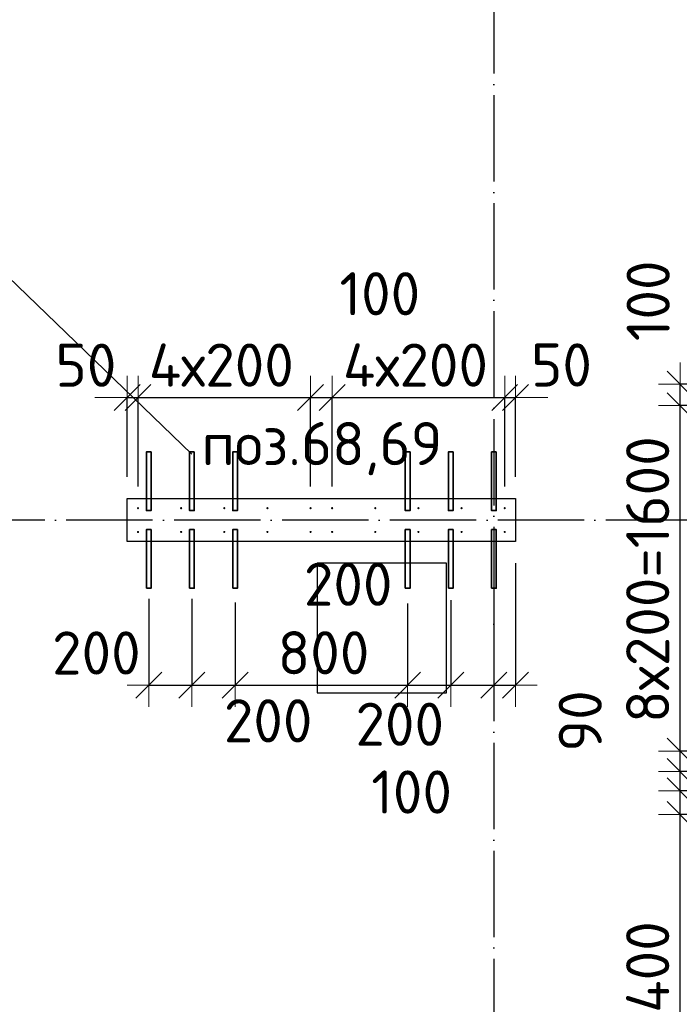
# Model space of a CAD drawing. Header units: millimetres. Extents: x 76517 to 124426, y -73423 to -21861.
# Tile 92 of 114: x 84501 to 87559, y -36624 to -32062. Entities that reach past the tile are written whole.
import ezdxf

# ---------------------------------------------------------------- set-up
doc = ezdxf.new("R2010")
doc.units = ezdxf.units.MM
doc.header["$PDMODE"] = 65
doc.linetypes.add('______11', pattern=[500, 400, -50, 0, -50])
doc.linetypes.add('______5', pattern=[1100, 800, -100, 100, -100])
for name, color, linetype, lineweight in [('Standard', 7, 'Continuous', 25), ('Арм.стержн. Выпуски', 180, 'Continuous', 35), ('Колонна (1)', 7, 'Continuous', 35), ('Размерная линия_ общее_1', 7, 'Continuous', 13), ('Фундамент_ общее', 7, 'Continuous', 35)]:
    doc.layers.add(name, color=color, linetype=linetype, lineweight=lineweight)
doc.layers.add('Осевая линия_ общее', color=7, linetype='______5', lineweight=13, true_color=0xa0a0a0)
doc.styles.add('ISOCPEUR', font='ISOCPEUR')
doc.dimstyles.new('DIMSTYLE_10', dxfattribs={"dimtxt": 200, "dimasz": 200, "dimexe": 0, "dimexo": 0, "dimgap": 100, "dimtad": 2, "dimdec": 0, "dimrnd": 5, "dimzin": 12, "dimdsep": 46, "dimtxsty": 'ISOCPEUR', "dimblk1": 'ALL_ML_STRICH', "dimblk2": 'ALL_ML_STRICH', "dimsah": 1, "dimcen": 0, "dimclrd": 7, "dimclre": 256, "dimclrt": 7, "dimadec": 0, "dimazin": 0, "dimtfac": 1, "dimtdec": 0, "dimtix": 1, "dimtmove": 2, "dimatfit": 3, "dimfxl": 0, "dimtvp": 1.2, "dimtzin": 0, "dimlwd": 0, "dimlwe": -3, "dimarcsym": 0})
doc.dimstyles.new('DIMSTYLE_15', dxfattribs={"dimtxt": 200, "dimasz": 200, "dimexe": 0, "dimexo": 0, "dimgap": 100, "dimtad": 0, "dimdec": 0, "dimrnd": 5, "dimzin": 12, "dimdsep": 46, "dimtxsty": 'ISOCPEUR', "dimblk1": 'ALL_ML_STRICH', "dimblk2": 'ALL_ML_STRICH', "dimsah": 1, "dimcen": 0, "dimclrd": 7, "dimclre": 256, "dimclrt": 7, "dimadec": 0, "dimazin": 0, "dimtfac": 1, "dimtdec": 0, "dimtix": 1, "dimtmove": 2, "dimatfit": 3, "dimfxl": 0, "dimtvp": 1.2, "dimtzin": 0, "dimlwd": 0, "dimlwe": -3, "dimarcsym": 0})
doc.dimstyles.new('DIMSTYLE_16', dxfattribs={"dimtxt": 200, "dimasz": 200, "dimexe": 0, "dimexo": 0, "dimgap": 100, "dimtad": 2, "dimdec": 0, "dimrnd": 5, "dimzin": 12, "dimdsep": 46, "dimtxsty": 'ISOCPEUR', "dimblk1": 'ALL_ML_STRICH', "dimblk2": 'ALL_ML_STRICH', "dimsah": 1, "dimcen": 0, "dimclrd": 7, "dimclre": 256, "dimclrt": 7, "dimadec": 0, "dimazin": 0, "dimtfac": 1, "dimtdec": 0, "dimtix": 1, "dimtmove": 2, "dimatfit": 3, "dimfxl": 0, "dimtzin": 0, "dimlwd": 0, "dimlwe": -3, "dimarcsym": 0})

# ---------------------------------------------------------------- blocks, each defined once
blk = doc.blocks.new('ALL_ML_STRICH')
at = {"color": 0, "linetype": 'ByBlock', "lineweight": -2}
for p, q in [((0, -0.5), (0, 0.5)), ((-0.3, -0.3), (0.3, 0.3)), ((-1, 0), (0.5, 0))]:
    blk.add_line(p, q, dxfattribs=at)
blk = doc.blocks.new('*D502')
at = {"layer": 'DEFPOINTS', "color": 7, "linetype": 'Continuous', "lineweight": 13, "transparency": 33554687}
for p in [(85000, -33812.1), (85000, -34280), (85050, -34325)]:
    blk.add_point(p, dxfattribs=at)
at = {"layer": 'Размерная линия_ общее_1', "color": 253, "linetype": 'Continuous', "lineweight": -2, "true_color": 0xa0a0a0, "transparency": 33554687}
for p, q in [((85000, -34180), (85000, -33812.1)), ((85050, -34225), (85050, -33812.1))]:
    blk.add_line(p, q, dxfattribs=at)
at = {"layer": 'Размерная линия_ общее_1', "color": 7, "linetype": 'Continuous', "lineweight": -2, "transparency": 33554687}
blk.add_line((85000, -33812.1), (85050, -33812.1), dxfattribs=at)
at = {"layer": 'Размерная линия_ общее_1', "color": 7, "linetype": 'Continuous', "lineweight": 13, "transparency": 33554687, "xscale": 200, "yscale": 200, "zscale": 200}
blk.add_blockref('ALL_ML_STRICH', (85050, -33812.1), dxfattribs=at)
at = {"layer": 'Размерная линия_ общее_1', "color": 7, "linetype": 'Continuous', "lineweight": 13, "transparency": 33554687, "xscale": 200, "yscale": 200, "zscale": 200, "rotation": 180}
blk.add_blockref('ALL_ML_STRICH', (85000, -33812.1), dxfattribs=at)
at = {"layer": 'Размерная линия_ общее_1', "color": 7, "linetype": 'Continuous', "lineweight": 13, "transparency": 33554687, "insert": (84808.4, -33662.8), "char_height": 200, "width": 400, "attachment_point": 5, "style": 'ISOCPEUR'}
blk.add_mtext('\\A1;{50}', dxfattribs=at)
blk = doc.blocks.new('*D503')
at = {"layer": 'DEFPOINTS', "color": 7, "linetype": 'Continuous', "lineweight": 13, "transparency": 33554687}
for p in [(85050, -33812.1), (85050, -34325), (85850, -34325)]:
    blk.add_point(p, dxfattribs=at)
at = {"layer": 'Размерная линия_ общее_1', "color": 253, "linetype": 'Continuous', "lineweight": -2, "true_color": 0xa0a0a0, "transparency": 33554687}
for p, q in [((85050, -34225), (85050, -33812.1)), ((85850, -34225), (85850, -33812.1))]:
    blk.add_line(p, q, dxfattribs=at)
at = {"layer": 'Размерная линия_ общее_1', "color": 7, "linetype": 'Continuous', "lineweight": -2, "transparency": 33554687}
blk.add_line((85050, -33812.1), (85850, -33812.1), dxfattribs=at)
at = {"layer": 'Размерная линия_ общее_1', "color": 7, "linetype": 'Continuous', "lineweight": 13, "transparency": 33554687, "xscale": 200, "yscale": 200, "zscale": 200, "rotation": 180}
blk.add_blockref('ALL_ML_STRICH', (85050, -33812.1), dxfattribs=at)
at = {"layer": 'Размерная линия_ общее_1', "color": 7, "linetype": 'Continuous', "lineweight": 13, "transparency": 33554687, "xscale": 200, "yscale": 200, "zscale": 200}
blk.add_blockref('ALL_ML_STRICH', (85850, -33812.1), dxfattribs=at)
at = {"layer": 'Размерная линия_ общее_1', "color": 7, "linetype": 'Continuous', "lineweight": 13, "transparency": 33554687, "insert": (85100, -33562.1), "char_height": 200, "width": 10, "attachment_point": 1, "line_spacing_factor": 0.60241, "style": 'ISOCPEUR'}
blk.add_mtext('4х200', dxfattribs=at)
blk = doc.blocks.new('*D504')
at = {"layer": 'DEFPOINTS', "color": 7, "linetype": 'Continuous', "lineweight": 13, "transparency": 33554687}
for p in [(85850, -33812.1), (85850, -34325), (85950, -34325)]:
    blk.add_point(p, dxfattribs=at)
at = {"layer": 'Размерная линия_ общее_1', "color": 253, "linetype": 'Continuous', "lineweight": -2, "true_color": 0xa0a0a0, "transparency": 33554687}
for p, q in [((85850, -34225), (85850, -33812.1)), ((85950, -34225), (85950, -33812.1))]:
    blk.add_line(p, q, dxfattribs=at)
at = {"layer": 'Размерная линия_ общее_1', "color": 7, "linetype": 'Continuous', "lineweight": -2, "transparency": 33554687}
blk.add_line((85850, -33812.1), (85950, -33812.1), dxfattribs=at)
at = {"layer": 'Размерная линия_ общее_1', "color": 7, "linetype": 'Continuous', "lineweight": 13, "transparency": 33554687, "xscale": 200, "yscale": 200, "zscale": 200, "rotation": 180}
blk.add_blockref('ALL_ML_STRICH', (85850, -33812.1), dxfattribs=at)
at = {"layer": 'Размерная линия_ общее_1', "color": 7, "linetype": 'Continuous', "lineweight": 13, "transparency": 33554687, "xscale": 200, "yscale": 200, "zscale": 200}
blk.add_blockref('ALL_ML_STRICH', (85950, -33812.1), dxfattribs=at)
at = {"layer": 'Размерная линия_ общее_1', "color": 7, "linetype": 'Continuous', "lineweight": 13, "transparency": 33554687, "insert": (86171.1, -33331.5), "char_height": 200, "width": 600, "attachment_point": 5, "style": 'ISOCPEUR'}
blk.add_mtext('\\A1;{100}', dxfattribs=at)
blk = doc.blocks.new('*D505')
at = {"layer": 'DEFPOINTS', "color": 7, "linetype": 'Continuous', "lineweight": 13, "transparency": 33554687}
for p in [(85950, -33812.1), (85950, -34325), (86750, -34325)]:
    blk.add_point(p, dxfattribs=at)
at = {"layer": 'Размерная линия_ общее_1', "color": 253, "linetype": 'Continuous', "lineweight": -2, "true_color": 0xa0a0a0, "transparency": 33554687}
for p, q in [((85950, -34225), (85950, -33812.1)), ((86750, -34225), (86750, -33812.1))]:
    blk.add_line(p, q, dxfattribs=at)
at = {"layer": 'Размерная линия_ общее_1', "color": 7, "linetype": 'Continuous', "lineweight": -2, "transparency": 33554687}
blk.add_line((85950, -33812.1), (86750, -33812.1), dxfattribs=at)
at = {"layer": 'Размерная линия_ общее_1', "color": 7, "linetype": 'Continuous', "lineweight": 13, "transparency": 33554687, "xscale": 200, "yscale": 200, "zscale": 200, "rotation": 180}
blk.add_blockref('ALL_ML_STRICH', (85950, -33812.1), dxfattribs=at)
at = {"layer": 'Размерная линия_ общее_1', "color": 7, "linetype": 'Continuous', "lineweight": 13, "transparency": 33554687, "xscale": 200, "yscale": 200, "zscale": 200}
blk.add_blockref('ALL_ML_STRICH', (86750, -33812.1), dxfattribs=at)
at = {"layer": 'Размерная линия_ общее_1', "color": 7, "linetype": 'Continuous', "lineweight": 13, "transparency": 33554687, "insert": (86000, -33562.1), "char_height": 200, "width": 10, "attachment_point": 1, "line_spacing_factor": 0.60241, "style": 'ISOCPEUR'}
blk.add_mtext('4х200', dxfattribs=at)
blk = doc.blocks.new('*D506')
at = {"layer": 'DEFPOINTS', "color": 7, "linetype": 'Continuous', "lineweight": 13, "transparency": 33554687}
for p in [(86750, -33812.1), (86800, -34280), (86750, -34325)]:
    blk.add_point(p, dxfattribs=at)
at = {"layer": 'Размерная линия_ общее_1', "color": 253, "linetype": 'Continuous', "lineweight": -2, "true_color": 0xa0a0a0, "transparency": 33554687}
for p, q in [((86750, -34225), (86750, -33812.1)), ((86800, -34180), (86800, -33812.1))]:
    blk.add_line(p, q, dxfattribs=at)
at = {"layer": 'Размерная линия_ общее_1', "color": 7, "linetype": 'Continuous', "lineweight": -2, "transparency": 33554687}
blk.add_line((86750, -33812.1), (86800, -33812.1), dxfattribs=at)
at = {"layer": 'Размерная линия_ общее_1', "color": 7, "linetype": 'Continuous', "lineweight": 13, "transparency": 33554687, "xscale": 200, "yscale": 200, "zscale": 200}
blk.add_blockref('ALL_ML_STRICH', (86800, -33812.1), dxfattribs=at)
at = {"layer": 'Размерная линия_ общее_1', "color": 7, "linetype": 'Continuous', "lineweight": 13, "transparency": 33554687, "xscale": 200, "yscale": 200, "zscale": 200, "rotation": 180}
blk.add_blockref('ALL_ML_STRICH', (86750, -33812.1), dxfattribs=at)
at = {"layer": 'Размерная линия_ общее_1', "color": 7, "linetype": 'Continuous', "lineweight": 13, "transparency": 33554687, "insert": (87013, -33661.6), "char_height": 200, "width": 400, "attachment_point": 5, "style": 'ISOCPEUR'}
blk.add_mtext('\\A1;{50}', dxfattribs=at)
blk = doc.blocks.new('*D507')
at = {"layer": 'DEFPOINTS', "color": 7, "linetype": 'Continuous', "lineweight": 13, "transparency": 33554687}
for p in [(85100, -34645.5), (85300, -34645.1), (85100, -35144.9)]:
    blk.add_point(p, dxfattribs=at)
at = {"layer": 'Размерная линия_ общее_1', "color": 253, "linetype": 'Continuous', "lineweight": -2, "true_color": 0xa0a0a0, "transparency": 33554687}
for p, q in [((85100, -34745.5), (85100, -35144.9)), ((85300, -34745.1), (85300, -35144.9))]:
    blk.add_line(p, q, dxfattribs=at)
at = {"layer": 'Размерная линия_ общее_1', "color": 7, "linetype": 'Continuous', "lineweight": -2, "transparency": 33554687}
blk.add_line((85100, -35144.9), (85300, -35144.9), dxfattribs=at)
at = {"layer": 'Размерная линия_ общее_1', "color": 7, "linetype": 'Continuous', "lineweight": 13, "transparency": 33554687, "xscale": 200, "yscale": 200, "zscale": 200, "rotation": 180}
blk.add_blockref('ALL_ML_STRICH', (85100, -35144.9), dxfattribs=at)
at = {"layer": 'Размерная линия_ общее_1', "color": 7, "linetype": 'Continuous', "lineweight": 13, "transparency": 33554687, "xscale": 200, "yscale": 200, "zscale": 200}
blk.add_blockref('ALL_ML_STRICH', (85300, -35144.9), dxfattribs=at)
at = {"layer": 'Размерная линия_ общее_1', "color": 7, "linetype": 'Continuous', "lineweight": 13, "transparency": 33554687, "insert": (84856.9, -34995.7), "char_height": 200, "width": 600, "attachment_point": 5, "style": 'ISOCPEUR'}
blk.add_mtext('\\A1;{200}', dxfattribs=at)
blk = doc.blocks.new('*D508')
at = {"layer": 'DEFPOINTS', "color": 7, "linetype": 'Continuous', "lineweight": 13, "transparency": 33554687}
for p in [(85300, -34645.1), (85500, -34662.2), (85300, -35144.9)]:
    blk.add_point(p, dxfattribs=at)
at = {"layer": 'Размерная линия_ общее_1', "color": 253, "linetype": 'Continuous', "lineweight": -2, "true_color": 0xa0a0a0, "transparency": 33554687}
for p, q in [((85300, -34745.1), (85300, -35144.9)), ((85500, -34762.2), (85500, -35144.9))]:
    blk.add_line(p, q, dxfattribs=at)
at = {"layer": 'Размерная линия_ общее_1', "color": 7, "linetype": 'Continuous', "lineweight": -2, "transparency": 33554687}
blk.add_line((85300, -35144.9), (85500, -35144.9), dxfattribs=at)
at = {"layer": 'Размерная линия_ общее_1', "color": 7, "linetype": 'Continuous', "lineweight": 13, "transparency": 33554687, "xscale": 200, "yscale": 200, "zscale": 200, "rotation": 180}
blk.add_blockref('ALL_ML_STRICH', (85300, -35144.9), dxfattribs=at)
at = {"layer": 'Размерная линия_ общее_1', "color": 7, "linetype": 'Continuous', "lineweight": 13, "transparency": 33554687, "xscale": 200, "yscale": 200, "zscale": 200}
blk.add_blockref('ALL_ML_STRICH', (85500, -35144.9), dxfattribs=at)
at = {"layer": 'Размерная линия_ общее_1', "color": 7, "linetype": 'Continuous', "lineweight": 13, "transparency": 33554687, "insert": (85653.3, -35310.1), "char_height": 200, "width": 600, "attachment_point": 5, "style": 'ISOCPEUR'}
blk.add_mtext('\\A1;{200}', dxfattribs=at)
blk = doc.blocks.new('*D509')
at = {"layer": 'DEFPOINTS', "color": 7, "linetype": 'Continuous', "lineweight": 13, "transparency": 33554687}
for p in [(85500, -34662.2), (86300, -34667.4), (85500, -35144.9)]:
    blk.add_point(p, dxfattribs=at)
at = {"layer": 'Размерная линия_ общее_1', "color": 253, "linetype": 'Continuous', "lineweight": -2, "true_color": 0xa0a0a0, "transparency": 33554687}
for p, q in [((85500, -34762.2), (85500, -35144.9)), ((86300, -34767.4), (86300, -35144.9))]:
    blk.add_line(p, q, dxfattribs=at)
at = {"layer": 'Размерная линия_ общее_1', "color": 7, "linetype": 'Continuous', "lineweight": -2, "transparency": 33554687}
blk.add_line((85500, -35144.9), (86300, -35144.9), dxfattribs=at)
at = {"layer": 'Размерная линия_ общее_1', "color": 7, "linetype": 'Continuous', "lineweight": 13, "transparency": 33554687, "xscale": 200, "yscale": 200, "zscale": 200, "rotation": 180}
blk.add_blockref('ALL_ML_STRICH', (85500, -35144.9), dxfattribs=at)
at = {"layer": 'Размерная линия_ общее_1', "color": 7, "linetype": 'Continuous', "lineweight": 13, "transparency": 33554687, "xscale": 200, "yscale": 200, "zscale": 200}
blk.add_blockref('ALL_ML_STRICH', (86300, -35144.9), dxfattribs=at)
at = {"layer": 'Размерная линия_ общее_1', "color": 7, "linetype": 'Continuous', "lineweight": 13, "transparency": 33554687, "insert": (85910, -34994.9), "char_height": 200, "width": 600, "attachment_point": 5, "style": 'ISOCPEUR'}
blk.add_mtext('\\A1;{800}', dxfattribs=at)
blk = doc.blocks.new('*D510')
at = {"layer": 'DEFPOINTS', "color": 7, "linetype": 'Continuous', "lineweight": 13, "transparency": 33554687}
for p in [(86300, -34667.4), (86500, -34651.8), (86300, -35144.9)]:
    blk.add_point(p, dxfattribs=at)
at = {"layer": 'Размерная линия_ общее_1', "color": 253, "linetype": 'Continuous', "lineweight": -2, "true_color": 0xa0a0a0, "transparency": 33554687}
for p, q in [((86500, -34751.8), (86500, -35144.9)), ((86300, -34767.4), (86300, -35144.9))]:
    blk.add_line(p, q, dxfattribs=at)
at = {"layer": 'Размерная линия_ общее_1', "color": 7, "linetype": 'Continuous', "lineweight": -2, "transparency": 33554687}
blk.add_line((86300, -35144.9), (86500, -35144.9), dxfattribs=at)
at = {"layer": 'Размерная линия_ общее_1', "color": 7, "linetype": 'Continuous', "lineweight": 13, "transparency": 33554687, "xscale": 200, "yscale": 200, "zscale": 200, "rotation": 180}
blk.add_blockref('ALL_ML_STRICH', (86300, -35144.9), dxfattribs=at)
at = {"layer": 'Размерная линия_ общее_1', "color": 7, "linetype": 'Continuous', "lineweight": 13, "transparency": 33554687, "xscale": 200, "yscale": 200, "zscale": 200}
blk.add_blockref('ALL_ML_STRICH', (86500, -35144.9), dxfattribs=at)
at = {"layer": 'Размерная линия_ общее_1', "color": 7, "linetype": 'Continuous', "lineweight": 13, "transparency": 33554687, "insert": (86024.4, -34677.4), "char_height": 200, "width": 600, "attachment_point": 5, "style": 'ISOCPEUR'}
blk.add_mtext('\\A1;{200}', dxfattribs=at)
blk = doc.blocks.new('*D511')
at = {"layer": 'DEFPOINTS', "color": 7, "linetype": 'Continuous', "lineweight": 13, "transparency": 33554687}
for p in [(86500, -34651.8), (86700, -34659.6), (86500, -35144.9)]:
    blk.add_point(p, dxfattribs=at)
at = {"layer": 'Размерная линия_ общее_1', "color": 253, "linetype": 'Continuous', "lineweight": -2, "true_color": 0xa0a0a0, "transparency": 33554687}
for p, q in [((86500, -34751.8), (86500, -35144.9)), ((86700, -34759.6), (86700, -35144.9))]:
    blk.add_line(p, q, dxfattribs=at)
at = {"layer": 'Размерная линия_ общее_1', "color": 7, "linetype": 'Continuous', "lineweight": -2, "transparency": 33554687}
blk.add_line((86500, -35144.9), (86700, -35144.9), dxfattribs=at)
at = {"layer": 'Размерная линия_ общее_1', "color": 7, "linetype": 'Continuous', "lineweight": 13, "transparency": 33554687, "xscale": 200, "yscale": 200, "zscale": 200, "rotation": 180}
blk.add_blockref('ALL_ML_STRICH', (86500, -35144.9), dxfattribs=at)
at = {"layer": 'Размерная линия_ общее_1', "color": 7, "linetype": 'Continuous', "lineweight": 13, "transparency": 33554687, "xscale": 200, "yscale": 200, "zscale": 200}
blk.add_blockref('ALL_ML_STRICH', (86700, -35144.9), dxfattribs=at)
at = {"layer": 'Размерная линия_ общее_1', "color": 7, "linetype": 'Continuous', "lineweight": 13, "transparency": 33554687, "insert": (86263.5, -35326), "char_height": 200, "width": 600, "attachment_point": 5, "style": 'ISOCPEUR'}
blk.add_mtext('\\A1;{200}', dxfattribs=at)
blk = doc.blocks.new('*D512')
at = {"layer": 'DEFPOINTS', "color": 7, "linetype": 'Continuous', "lineweight": 13, "transparency": 33554687}
for p in [(86800, -34480), (86700, -34659.6), (86700, -35144.9)]:
    blk.add_point(p, dxfattribs=at)
at = {"layer": 'Размерная линия_ общее_1', "color": 253, "linetype": 'Continuous', "lineweight": -2, "true_color": 0xa0a0a0, "transparency": 33554687}
for p, q in [((86800, -34580), (86800, -35144.9)), ((86700, -34759.6), (86700, -35144.9))]:
    blk.add_line(p, q, dxfattribs=at)
at = {"layer": 'Размерная линия_ общее_1', "color": 7, "linetype": 'Continuous', "lineweight": -2, "transparency": 33554687}
blk.add_line((86700, -35144.9), (86800, -35144.9), dxfattribs=at)
at = {"layer": 'Размерная линия_ общее_1', "color": 7, "linetype": 'Continuous', "lineweight": 13, "transparency": 33554687, "xscale": 200, "yscale": 200, "zscale": 200, "rotation": 180}
blk.add_blockref('ALL_ML_STRICH', (86700, -35144.9), dxfattribs=at)
at = {"layer": 'Размерная линия_ общее_1', "color": 7, "linetype": 'Continuous', "lineweight": 13, "transparency": 33554687, "xscale": 200, "yscale": 200, "zscale": 200}
blk.add_blockref('ALL_ML_STRICH', (86800, -35144.9), dxfattribs=at)
at = {"layer": 'Размерная линия_ общее_1', "color": 7, "linetype": 'Continuous', "lineweight": 13, "transparency": 33554687, "insert": (86318.4, -35640), "char_height": 200, "width": 600, "attachment_point": 5, "style": 'ISOCPEUR'}
blk.add_mtext('\\A1;{100}', dxfattribs=at)
blk = doc.blocks.new('*D598')
at = {"layer": 'DEFPOINTS', "color": 7, "linetype": 'Continuous', "lineweight": 13, "transparency": 33554687}
for p in [(88865, -35744.5), (87562.8, -38144.5), (88865, -38144.5)]:
    blk.add_point(p, dxfattribs=at)
at = {"layer": 'Размерная линия_ общее_1', "color": 253, "linetype": 'Continuous', "lineweight": -2, "true_color": 0xa0a0a0, "transparency": 33554687}
for p, q in [((88765, -35744.5), (87562.8, -35744.5)), ((88765, -38144.5), (87562.8, -38144.5))]:
    blk.add_line(p, q, dxfattribs=at)
at = {"layer": 'Размерная линия_ общее_1', "color": 7, "linetype": 'Continuous', "lineweight": -2, "transparency": 33554687}
blk.add_line((87562.8, -38144.5), (87562.8, -35744.5), dxfattribs=at)
at = {"layer": 'Размерная линия_ общее_1', "color": 7, "linetype": 'Continuous', "lineweight": 13, "transparency": 33554687, "xscale": 200, "yscale": 200, "zscale": 200}
for p, rotation in [((87562.8, -35744.5), 90), ((87562.8, -38144.5), 270)]:
    blk.add_blockref('ALL_ML_STRICH', p, dxfattribs=dict(at, rotation=rotation))
at = {"layer": 'Размерная линия_ общее_1', "color": 7, "linetype": 'Continuous', "lineweight": 13, "transparency": 33554687, "insert": (87312.8, -37694.5), "char_height": 200, "width": 10, "attachment_point": 1, "rotation": 90, "line_spacing_factor": 0.60241, "style": 'ISOCPEUR'}
blk.add_mtext('12х200=2400', dxfattribs=at)
blk = doc.blocks.new('*D599')
at = {"layer": 'DEFPOINTS', "color": 7, "linetype": 'Continuous', "lineweight": 13, "transparency": 33554687}
for p in [(88365, -35634.5), (87562.8, -35744.5), (88865, -35744.5)]:
    blk.add_point(p, dxfattribs=at)
at = {"layer": 'Размерная линия_ общее_1', "color": 253, "linetype": 'Continuous', "lineweight": -2, "true_color": 0xa0a0a0, "transparency": 33554687}
for p, q in [((88265, -35634.5), (87562.8, -35634.5)), ((88765, -35744.5), (87562.8, -35744.5))]:
    blk.add_line(p, q, dxfattribs=at)
at = {"layer": 'Размерная линия_ общее_1', "color": 7, "linetype": 'Continuous', "lineweight": -2, "transparency": 33554687}
blk.add_line((87562.8, -35744.5), (87562.8, -35634.5), dxfattribs=at)
at = {"layer": 'Размерная линия_ общее_1', "color": 7, "linetype": 'Continuous', "lineweight": 13, "transparency": 33554687, "xscale": 200, "yscale": 200, "zscale": 200}
for p, rotation in [((87562.8, -35634.5), 90), ((87562.8, -35744.5), 270)]:
    blk.add_blockref('ALL_ML_STRICH', p, dxfattribs=dict(at, rotation=rotation))
at = {"layer": 'Размерная линия_ общее_1', "color": 7, "linetype": 'Continuous', "lineweight": 13, "transparency": 33554687, "insert": (87808.7, -35937.1), "char_height": 200, "width": 600, "attachment_point": 5, "rotation": 90, "style": 'ISOCPEUR'}
blk.add_mtext('\\A1;{110}', dxfattribs=at)
blk = doc.blocks.new('*D600')
at = {"layer": 'DEFPOINTS', "color": 7, "linetype": 'Continuous', "lineweight": 13, "transparency": 33554687}
for p in [(88365, -35545), (87562.8, -35634.5), (88365, -35634.5)]:
    blk.add_point(p, dxfattribs=at)
at = {"layer": 'Размерная линия_ общее_1', "color": 253, "linetype": 'Continuous', "lineweight": -2, "true_color": 0xa0a0a0, "transparency": 33554687}
for p, q in [((88265, -35545), (87562.8, -35545)), ((88265, -35634.5), (87562.8, -35634.5))]:
    blk.add_line(p, q, dxfattribs=at)
at = {"layer": 'Размерная линия_ общее_1', "color": 7, "linetype": 'Continuous', "lineweight": -2, "transparency": 33554687}
blk.add_line((87562.8, -35634.5), (87562.8, -35545), dxfattribs=at)
at = {"layer": 'Размерная линия_ общее_1', "color": 7, "linetype": 'Continuous', "lineweight": 13, "transparency": 33554687, "xscale": 200, "yscale": 200, "zscale": 200}
for p, rotation in [((87562.8, -35634.5), 270), ((87562.8, -35545), 90)]:
    blk.add_blockref('ALL_ML_STRICH', p, dxfattribs=dict(at, rotation=rotation))
at = {"layer": 'Размерная линия_ общее_1', "color": 7, "linetype": 'Continuous', "lineweight": 13, "transparency": 33554687, "insert": (87100.1, -35311), "char_height": 200, "width": 400, "attachment_point": 5, "rotation": 90, "style": 'ISOCPEUR'}
blk.add_mtext('\\A1;{90}', dxfattribs=at)
blk = doc.blocks.new('*D601')
at = {"layer": 'DEFPOINTS', "color": 7, "linetype": 'Continuous', "lineweight": 13, "transparency": 33554687}
for p in [(88365, -35450), (87562.8, -35545), (88365, -35545)]:
    blk.add_point(p, dxfattribs=at)
at = {"layer": 'Размерная линия_ общее_1', "color": 253, "linetype": 'Continuous', "lineweight": -2, "true_color": 0xa0a0a0, "transparency": 33554687}
for p, q in [((88265, -35450), (87562.8, -35450)), ((88265, -35545), (87562.8, -35545))]:
    blk.add_line(p, q, dxfattribs=at)
at = {"layer": 'Размерная линия_ общее_1', "color": 7, "linetype": 'Continuous', "lineweight": -2, "transparency": 33554687}
blk.add_line((87562.8, -35545), (87562.8, -35450), dxfattribs=at)
at = {"layer": 'Размерная линия_ общее_1', "color": 7, "linetype": 'Continuous', "lineweight": 13, "transparency": 33554687, "xscale": 200, "yscale": 200, "zscale": 200}
for p, rotation in [((87562.8, -35545), 270), ((87562.8, -35450), 90)]:
    blk.add_blockref('ALL_ML_STRICH', p, dxfattribs=dict(at, rotation=rotation))
at = {"layer": 'Размерная линия_ общее_1', "color": 7, "linetype": 'Continuous', "lineweight": 13, "transparency": 33554687, "insert": (87735.7, -35227.1), "char_height": 200, "width": 400, "attachment_point": 5, "rotation": 90, "style": 'ISOCPEUR'}
blk.add_mtext('\\A1;{95}', dxfattribs=at)
blk = doc.blocks.new('*D602')
at = {"layer": 'DEFPOINTS', "color": 7, "linetype": 'Continuous', "lineweight": 13, "transparency": 33554687}
for p in [(88365, -33850), (87562.8, -35450), (88365, -35450)]:
    blk.add_point(p, dxfattribs=at)
at = {"layer": 'Размерная линия_ общее_1', "color": 253, "linetype": 'Continuous', "lineweight": -2, "true_color": 0xa0a0a0, "transparency": 33554687}
for p, q in [((88265, -33850), (87562.8, -33850)), ((88265, -35450), (87562.8, -35450))]:
    blk.add_line(p, q, dxfattribs=at)
at = {"layer": 'Размерная линия_ общее_1', "color": 7, "linetype": 'Continuous', "lineweight": -2, "transparency": 33554687}
blk.add_line((87562.8, -35450), (87562.8, -33850), dxfattribs=at)
at = {"layer": 'Размерная линия_ общее_1', "color": 7, "linetype": 'Continuous', "lineweight": 13, "transparency": 33554687, "xscale": 200, "yscale": 200, "zscale": 200}
for p, rotation in [((87562.8, -33850), 90), ((87562.8, -35450), 270)]:
    blk.add_blockref('ALL_ML_STRICH', p, dxfattribs=dict(at, rotation=rotation))
at = {"layer": 'Размерная линия_ общее_1', "color": 7, "linetype": 'Continuous', "lineweight": 13, "transparency": 33554687, "insert": (87312.8, -35320), "char_height": 200, "width": 10, "attachment_point": 1, "rotation": 90, "line_spacing_factor": 0.60241, "style": 'ISOCPEUR'}
blk.add_mtext('8х200=1600', dxfattribs=at)
blk = doc.blocks.new('*D603')
at = {"layer": 'DEFPOINTS', "color": 7, "linetype": 'Continuous', "lineweight": 13, "transparency": 33554687}
for p in [(88500, -33750), (87562.8, -33850), (88365, -33850)]:
    blk.add_point(p, dxfattribs=at)
at = {"layer": 'Размерная линия_ общее_1', "color": 253, "linetype": 'Continuous', "lineweight": -2, "true_color": 0xa0a0a0, "transparency": 33554687}
for p, q in [((88400, -33750), (87562.8, -33750)), ((88265, -33850), (87562.8, -33850))]:
    blk.add_line(p, q, dxfattribs=at)
at = {"layer": 'Размерная линия_ общее_1', "color": 7, "linetype": 'Continuous', "lineweight": -2, "transparency": 33554687}
blk.add_line((87562.8, -33850), (87562.8, -33750), dxfattribs=at)
at = {"layer": 'Размерная линия_ общее_1', "color": 7, "linetype": 'Continuous', "lineweight": 13, "transparency": 33554687, "xscale": 200, "yscale": 200, "zscale": 200}
for p, rotation in [((87562.8, -33850), 270), ((87562.8, -33750), 90)]:
    blk.add_blockref('ALL_ML_STRICH', p, dxfattribs=dict(at, rotation=rotation))
at = {"layer": 'Размерная линия_ общее_1', "color": 7, "linetype": 'Continuous', "lineweight": 13, "transparency": 33554687, "insert": (87415, -33364.4), "char_height": 200, "width": 600, "attachment_point": 5, "rotation": 90, "style": 'ISOCPEUR'}
blk.add_mtext('\\A1;{100}', dxfattribs=at)

msp = doc.modelspace()

# ---------------------------------------------------------------- hatches: boundary and pattern name
at = {"layer": 'Арм.стержн. Выпуски', "linetype": 'Continuous', "lineweight": 35, "transparency": 33554687}
for points in [[(85055, -34325), (85054.6, -34323.1), (85053.5, -34321.5), (85051.9, -34320.4), (85050, -34320), (85048.1, -34320.4), (85046.5, -34321.5), (85045.4, -34323.1), (85045, -34325), (85045.4, -34326.9), (85046.5, -34328.5), (85048.1, -34329.6), (85050, -34330), (85051.9, -34329.6), (85053.5, -34328.5), (85054.6, -34326.9)], [(85255, -34325), (85254.6, -34323.1), (85253.5, -34321.5), (85251.9, -34320.4), (85250, -34320), (85248.1, -34320.4), (85246.5, -34321.5), (85245.4, -34323.1), (85245, -34325), (85245.4, -34326.9), (85246.5, -34328.5), (85248.1, -34329.6), (85250, -34330), (85251.9, -34329.6), (85253.5, -34328.5), (85254.6, -34326.9)], [(85455, -34325), (85454.6, -34323.1), (85453.5, -34321.5), (85451.9, -34320.4), (85450, -34320), (85448.1, -34320.4), (85446.5, -34321.5), (85445.4, -34323.1), (85445, -34325), (85445.4, -34326.9), (85446.5, -34328.5), (85448.1, -34329.6), (85450, -34330), (85451.9, -34329.6), (85453.5, -34328.5), (85454.6, -34326.9)], [(85655, -34325), (85654.6, -34323.1), (85653.5, -34321.5), (85651.9, -34320.4), (85650, -34320), (85648.1, -34320.4), (85646.5, -34321.5), (85645.4, -34323.1), (85645, -34325), (85645.4, -34326.9), (85646.5, -34328.5), (85648.1, -34329.6), (85650, -34330), (85651.9, -34329.6), (85653.5, -34328.5), (85654.6, -34326.9)], [(85855, -34325), (85854.6, -34323.1), (85853.5, -34321.5), (85851.9, -34320.4), (85850, -34320), (85848.1, -34320.4), (85846.5, -34321.5), (85845.4, -34323.1), (85845, -34325), (85845.4, -34326.9), (85846.5, -34328.5), (85848.1, -34329.6), (85850, -34330), (85851.9, -34329.6), (85853.5, -34328.5), (85854.6, -34326.9)], [(85955, -34325), (85954.6, -34323.1), (85953.5, -34321.5), (85951.9, -34320.4), (85950, -34320), (85948.1, -34320.4), (85946.5, -34321.5), (85945.4, -34323.1), (85945, -34325), (85945.4, -34326.9), (85946.5, -34328.5), (85948.1, -34329.6), (85950, -34330), (85951.9, -34329.6), (85953.5, -34328.5), (85954.6, -34326.9)], [(86155, -34325), (86154.6, -34323.1), (86153.5, -34321.5), (86151.9, -34320.4), (86150, -34320), (86148.1, -34320.4), (86146.5, -34321.5), (86145.4, -34323.1), (86145, -34325), (86145.4, -34326.9), (86146.5, -34328.5), (86148.1, -34329.6), (86150, -34330), (86151.9, -34329.6), (86153.5, -34328.5), (86154.6, -34326.9)], [(86355, -34325), (86354.6, -34323.1), (86353.5, -34321.5), (86351.9, -34320.4), (86350, -34320), (86348.1, -34320.4), (86346.5, -34321.5), (86345.4, -34323.1), (86345, -34325), (86345.4, -34326.9), (86346.5, -34328.5), (86348.1, -34329.6), (86350, -34330), (86351.9, -34329.6), (86353.5, -34328.5), (86354.6, -34326.9)], [(86555, -34325), (86554.6, -34323.1), (86553.5, -34321.5), (86551.9, -34320.4), (86550, -34320), (86548.1, -34320.4), (86546.5, -34321.5), (86545.4, -34323.1), (86545, -34325), (86545.4, -34326.9), (86546.5, -34328.5), (86548.1, -34329.6), (86550, -34330), (86551.9, -34329.6), (86553.5, -34328.5), (86554.6, -34326.9)], [(86755, -34325), (86754.6, -34323.1), (86753.5, -34321.5), (86751.9, -34320.4), (86750, -34320), (86748.1, -34320.4), (86746.5, -34321.5), (86745.4, -34323.1), (86745, -34325), (86745.4, -34326.9), (86746.5, -34328.5), (86748.1, -34329.6), (86750, -34330), (86751.9, -34329.6), (86753.5, -34328.5), (86754.6, -34326.9)], [(85055, -34435), (85054.6, -34433.1), (85053.5, -34431.5), (85051.9, -34430.4), (85050, -34430), (85048.1, -34430.4), (85046.5, -34431.5), (85045.4, -34433.1), (85045, -34435), (85045.4, -34436.9), (85046.5, -34438.5), (85048.1, -34439.6), (85050, -34440), (85051.9, -34439.6), (85053.5, -34438.5), (85054.6, -34436.9)], [(85255, -34435), (85254.6, -34433.1), (85253.5, -34431.5), (85251.9, -34430.4), (85250, -34430), (85248.1, -34430.4), (85246.5, -34431.5), (85245.4, -34433.1), (85245, -34435), (85245.4, -34436.9), (85246.5, -34438.5), (85248.1, -34439.6), (85250, -34440), (85251.9, -34439.6), (85253.5, -34438.5), (85254.6, -34436.9)], [(85455, -34435), (85454.6, -34433.1), (85453.5, -34431.5), (85451.9, -34430.4), (85450, -34430), (85448.1, -34430.4), (85446.5, -34431.5), (85445.4, -34433.1), (85445, -34435), (85445.4, -34436.9), (85446.5, -34438.5), (85448.1, -34439.6), (85450, -34440), (85451.9, -34439.6), (85453.5, -34438.5), (85454.6, -34436.9)], [(85655, -34435), (85654.6, -34433.1), (85653.5, -34431.5), (85651.9, -34430.4), (85650, -34430), (85648.1, -34430.4), (85646.5, -34431.5), (85645.4, -34433.1), (85645, -34435), (85645.4, -34436.9), (85646.5, -34438.5), (85648.1, -34439.6), (85650, -34440), (85651.9, -34439.6), (85653.5, -34438.5), (85654.6, -34436.9)], [(85855, -34435), (85854.6, -34433.1), (85853.5, -34431.5), (85851.9, -34430.4), (85850, -34430), (85848.1, -34430.4), (85846.5, -34431.5), (85845.4, -34433.1), (85845, -34435), (85845.4, -34436.9), (85846.5, -34438.5), (85848.1, -34439.6), (85850, -34440), (85851.9, -34439.6), (85853.5, -34438.5), (85854.6, -34436.9)], [(85955, -34435), (85954.6, -34433.1), (85953.5, -34431.5), (85951.9, -34430.4), (85950, -34430), (85948.1, -34430.4), (85946.5, -34431.5), (85945.4, -34433.1), (85945, -34435), (85945.4, -34436.9), (85946.5, -34438.5), (85948.1, -34439.6), (85950, -34440), (85951.9, -34439.6), (85953.5, -34438.5), (85954.6, -34436.9)], [(86155, -34435), (86154.6, -34433.1), (86153.5, -34431.5), (86151.9, -34430.4), (86150, -34430), (86148.1, -34430.4), (86146.5, -34431.5), (86145.4, -34433.1), (86145, -34435), (86145.4, -34436.9), (86146.5, -34438.5), (86148.1, -34439.6), (86150, -34440), (86151.9, -34439.6), (86153.5, -34438.5), (86154.6, -34436.9)], [(86355, -34435), (86354.6, -34433.1), (86353.5, -34431.5), (86351.9, -34430.4), (86350, -34430), (86348.1, -34430.4), (86346.5, -34431.5), (86345.4, -34433.1), (86345, -34435), (86345.4, -34436.9), (86346.5, -34438.5), (86348.1, -34439.6), (86350, -34440), (86351.9, -34439.6), (86353.5, -34438.5), (86354.6, -34436.9)], [(86555, -34435), (86554.6, -34433.1), (86553.5, -34431.5), (86551.9, -34430.4), (86550, -34430), (86548.1, -34430.4), (86546.5, -34431.5), (86545.4, -34433.1), (86545, -34435), (86545.4, -34436.9), (86546.5, -34438.5), (86548.1, -34439.6), (86550, -34440), (86551.9, -34439.6), (86553.5, -34438.5), (86554.6, -34436.9)], [(86755, -34435), (86754.6, -34433.1), (86753.5, -34431.5), (86751.9, -34430.4), (86750, -34430), (86748.1, -34430.4), (86746.5, -34431.5), (86745.4, -34433.1), (86745, -34435), (86745.4, -34436.9), (86746.5, -34438.5), (86748.1, -34439.6), (86750, -34440), (86751.9, -34439.6), (86753.5, -34438.5), (86754.6, -34436.9)]]:
    msp.add_hatch(color=4, dxfattribs=at).paths.add_polyline_path(points)

# ---------------------------------------------------------------- linework, layer by layer
at = {"layer": 'Арм.стержн. Выпуски', "color": 7, "linetype": 'Continuous', "lineweight": 13, "transparency": 33554687}
msp.add_line((84446, -33251.2), (85300, -34075), dxfattribs=at)
at = {"layer": 'Арм.стержн. Выпуски', "color": 180, "linetype": 'Continuous', "lineweight": 35, "transparency": 33554687}
for points in [[(85111, -34064), (85111, -34336), (85089, -34336), (85089, -34064), (85111, -34064)], [(85311, -34064), (85311, -34336), (85289, -34336), (85289, -34064), (85311, -34064)], [(85511, -34064), (85511, -34336), (85489, -34336), (85489, -34064), (85511, -34064)], [(86311, -34064), (86311, -34336), (86289, -34336), (86289, -34064), (86311, -34064)], [(86511, -34064), (86511, -34336), (86489, -34336), (86489, -34064), (86511, -34064)], [(86711, -34064), (86711, -34336), (86689, -34336), (86689, -34064), (86711, -34064)], [(85089, -34696), (85089, -34424), (85111, -34424), (85111, -34696), (85089, -34696)], [(85289, -34696), (85289, -34424), (85311, -34424), (85311, -34696), (85289, -34696)], [(85489, -34696), (85489, -34424), (85511, -34424), (85511, -34696), (85489, -34696)], [(86289, -34696), (86289, -34424), (86311, -34424), (86311, -34696), (86289, -34696)], [(86489, -34696), (86489, -34424), (86511, -34424), (86511, -34696), (86489, -34696)], [(86689, -34696), (86689, -34424), (86711, -34424), (86711, -34696), (86689, -34696)]]:
    msp.add_lwpolyline(points, dxfattribs=at)
at = {"layer": 'Колонна (1)', "color": 7, "lineweight": 25, "transparency": 33554687}
for p, q in [((85000, -34480), (85000, -34280)), ((85000, -34280), (86800, -34280)), ((86800, -34280), (86800, -34480)), ((86800, -34480), (85000, -34480))]:
    msp.add_line(p, q, dxfattribs=at)
at = {"layer": 'Колонна (1)', "color": 7, "linetype": 'Continuous', "lineweight": 25, "transparency": 33554687}
for p, q in [((85000, -34480), (85000, -34280)), ((85000, -34280), (86800, -34280)), ((86800, -34280), (86800, -34480)), ((86800, -34480), (85000, -34480))]:
    msp.add_line(p, q, dxfattribs=at)
at = {"layer": 'Осевая линия_ общее', "color": 253, "linetype": '______11', "lineweight": -3, "true_color": 0xa0a0a0, "transparency": 33554687}
for p, q in [((86700, -23410), (86700, -72827.9)), ((96620, -34380), (77142.2, -34380))]:
    msp.add_line(p, q, dxfattribs=at)
at = {"layer": 'Фундамент_ общее', "color": 7, "lineweight": 25, "transparency": 33554687}
for p, q in [((85880, -34580), (85880, -35180)), ((86480, -34580), (85880, -34580)), ((86480, -35180), (86480, -34580)), ((85880, -35180), (86480, -35180))]:
    msp.add_line(p, q, dxfattribs=at)
at = {"layer": 'Фундамент_ общее', "color": 7, "linetype": 'Continuous', "lineweight": 25, "transparency": 33554687}
for p, q in [((85880, -34580), (85880, -35180)), ((86480, -34580), (85880, -34580)), ((86480, -35180), (86480, -34580)), ((85880, -35180), (86480, -35180))]:
    msp.add_line(p, q, dxfattribs=at)

# ---------------------------------------------------------------- texts
at = {"layer": 'Standard', "color": 7, "linetype": 'Continuous', "lineweight": 13, "transparency": 33554687, "insert": (85903, -33925.8), "char_height": 200, "width": 1196.491, "attachment_point": 2, "style": 'ISOCPEUR'}
msp.add_mtext('\\A1;{\\fISOCPEUR|i0|b0;\\H200.000000;\\W1.000000;\\C7;поз.68,69}\\P', dxfattribs=at)

# ---------------------------------------------------------------- dimensions: what is measured, and where the dimension line sits
at = {"layer": 'Размерная линия_ общее_1', "color": 7, "linetype": 'Continuous', "lineweight": 13, "transparency": 33554687}
for base, p1, p2, dimstyle, picture, middle in [((87562.8, -33750), (88265, -33850), (88400, -33750), 'DIMSTYLE_10', '*D603', (87415, -33364.4)), ((87562.8, -35450), (88265, -35545), (88265, -35450), 'DIMSTYLE_15', '*D601', (87735.7, -35227.1)), ((87562.8451, -35545.0138), (88265, -35634.5451), (88265, -35545.0138), 'DIMSTYLE_10', '*D600', (87100.1161, -35310.96)), ((87562.8, -35634.5), (88765, -35744.5), (88265, -35634.5), 'DIMSTYLE_15', '*D599', (87808.7, -35937.1))]:
    dim = msp.add_linear_dim(base=base, p1=p1, p2=p2, angle=90, dimstyle=dimstyle, override={"dimpost": '<>', "dimclrd": 7, "dimclre": 253, "dimclrt": 7, "dimlwd": 0, "dimlwe": 65533}, dxfattribs=at)
    dim.commit()
    dim.dimension.update_dxf_attribs({"geometry": picture, "text_midpoint": middle, "dimtype": 160})
for base, p1, p2, dimstyle, picture, middle in [((85950, -33812.1), (85850, -34225), (85950, -34225), 'DIMSTYLE_10', '*D504', (86171.1, -33331.5)), ((85050, -33812.1), (85000, -34180), (85050, -34225), 'DIMSTYLE_10', '*D502', (84808.4, -33662.8)), ((86800, -33812.1), (86750, -34225), (86800, -34180), 'DIMSTYLE_10', '*D506', (87013, -33661.6)), ((86800, -35144.9), (86700, -34759.6), (86800, -34580), 'DIMSTYLE_15', '*D512', (86318.4, -35640)), ((86500, -35144.9), (86300, -34767.4), (86500, -34751.8), 'DIMSTYLE_10', '*D510', (86024.4, -34677.4)), ((85300, -35144.9), (85100, -34745.5), (85300, -34745.1), 'DIMSTYLE_10', '*D507', (84856.9, -34995.7)), ((85500, -35144.9), (85300, -34745.1), (85500, -34762.2), 'DIMSTYLE_15', '*D508', (85653.3, -35310.1)), ((86300, -35144.9), (85500, -34762.2), (86300, -34767.4), 'DIMSTYLE_16', '*D509', (85910, -34994.9)), ((86700, -35144.9), (86500, -34751.8), (86700, -34759.6), 'DIMSTYLE_15', '*D511', (86263.5, -35326))]:
    dim = msp.add_linear_dim(base=base, p1=p1, p2=p2, dimstyle=dimstyle, override={"dimpost": '<>', "dimclrd": 7, "dimclre": 253, "dimclrt": 7, "dimlwd": 0, "dimlwe": 65533}, dxfattribs=at)
    dim.commit()
    dim.dimension.update_dxf_attribs({"geometry": picture, "text_midpoint": middle, "dimtype": 160})
for base, p1, p2, picture, middle in [((85850, -33812.1), (85050, -34225), (85850, -34225), '*D503', (85450, -33712.1)), ((86750, -33812.1), (85950, -34225), (86750, -34225), '*D505', (86350, -33712.1))]:
    dim = msp.add_linear_dim(base=base, p1=p1, p2=p2, text='4х200', dimstyle='DIMSTYLE_16', override={"dimpost": '<>', "dimclrd": 7, "dimclre": 253, "dimclrt": 7, "dimlwd": 0, "dimlwe": 65533}, dxfattribs=at)
    dim.commit()
    dim.dimension.update_dxf_attribs({"geometry": picture, "text_midpoint": middle, "dimtype": 160})
for base, p1, p2, text, picture, middle in [((87562.8, -33850), (88265, -35450), (88265, -33850), '8х200=1600', '*D602', (87462.8, -34650)), ((87562.8, -35744.5), (88765, -38144.5), (88765, -35744.5), '12х200=2400', '*D598', (87462.8, -36944.5))]:
    dim = msp.add_linear_dim(base=base, p1=p1, p2=p2, angle=90, text=text, dimstyle='DIMSTYLE_16', override={"dimpost": '<>', "dimclrd": 7, "dimclre": 253, "dimclrt": 7, "dimlwd": 0, "dimlwe": 65533}, dxfattribs=at)
    dim.commit()
    dim.dimension.update_dxf_attribs({"geometry": picture, "text_midpoint": middle, "dimtype": 160})

doc.saveas('drawing.dxf')
